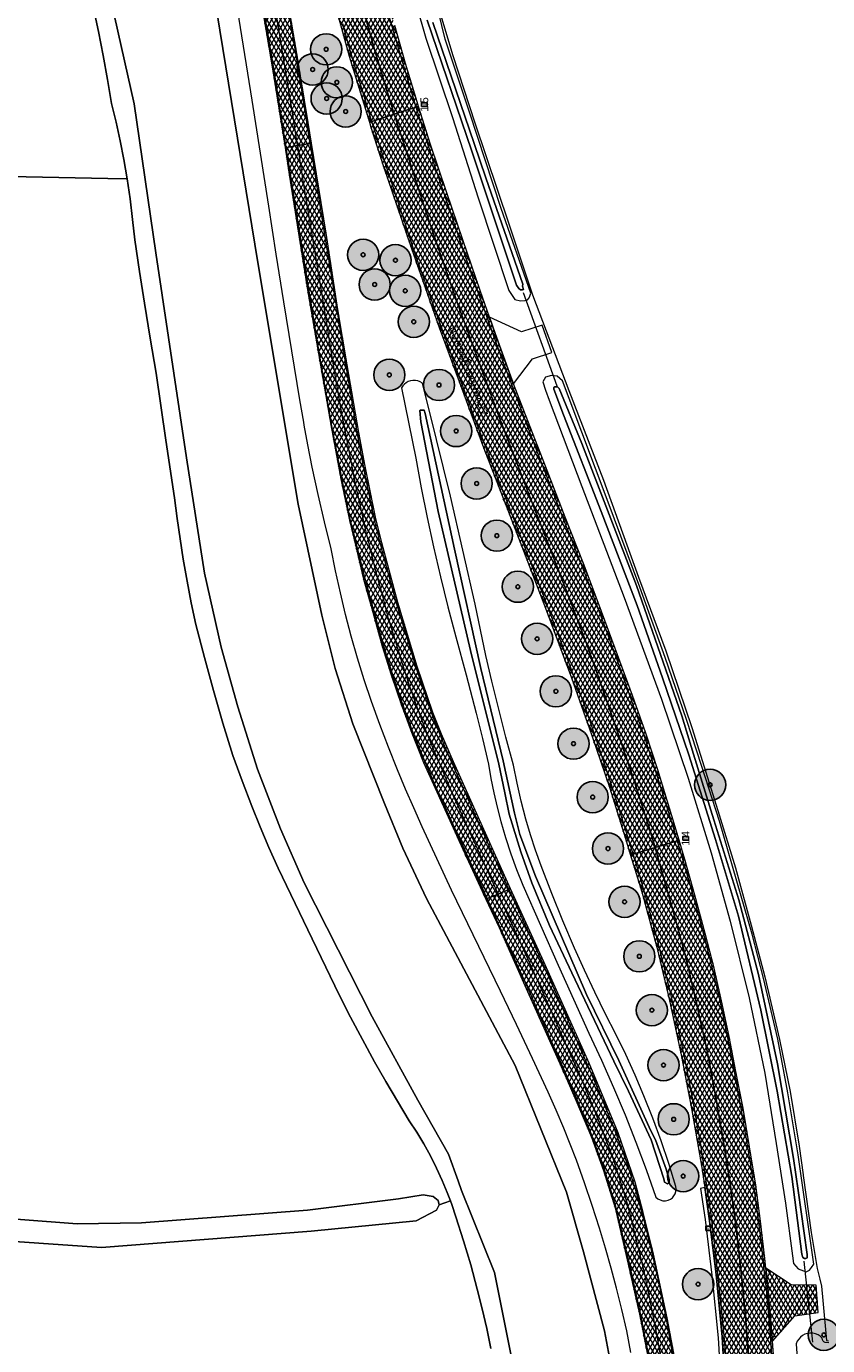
# Model space of a CAD drawing. Header units: metres. Extents: x 101608 to 104514, y 400798 to 405846.
# Tile 10 of 112: x 104306 to 104409, y 401307 to 401476. Entities that reach past the tile are written whole.
import ezdxf
from ezdxf.enums import TextEntityAlignment as Align

# ---------------------------------------------------------------- set-up
doc = ezdxf.new("R2010")
doc.units = ezdxf.units.M
for name, color, linetype, lineweight in [('B-WE-GR-BOOM-A', 63, 'Continuous', 25), ('B-WE-GR-BOOM-S', 90, 'Continuous', 25), ('B-WE-GR-BOUWLAND-GV', 80, 'Continuous', 13), ('B-WE-GR-GRAS-GV', 60, 'Continuous', 13), ('B-WE-IE-MEUBILAIR_WEGMEUBILAIR_PAAL-S', 7, 'Continuous', 25), ('B-WE-IE-TERREINAFSCHEIDING_KUNSTMATIG_HEKWERK_RASTER-G', 30, 'IE-TERREINAFSCHEIDING-KUNSTMATIG', 18), ('B-WE-KW-KUNSTWERK_DUIKER-G', 170, 'Continuous', 18), ('B-WE-OG-TOPOGRAFIE-T18', 7, 'Continuous', 18), ('B-WE-OG-WATER_GREPPEL-GV', 160, 'Continuous', 18), ('B-WE-OG-WATER_SLOOT-GV', 120, 'Continuous', 18), ('B-WE-RI-GWA_KOLK-S', 30, 'Continuous', 25), ('B-WE-VH-GESLOTENVERHARDING_ASFALT-A-500', 12, 'Continuous', 18), ('B-WE-VH-KANTVERHARDING-G', 60, 'Continuous', 18), ('B-WE-VH-VERHARDING_ASFALT-GV', 252, 'Continuous', 18), ('B-WE-VH-VERHARDING_BETONSTRAATSTEEN-GV', 252, 'Continuous', 18), ('B-WE-VW-MARKERING_PICTOGRAM-G', 7, 'Continuous', 18)]:
    doc.layers.add(name, color=color, linetype=linetype, lineweight=lineweight)
doc.layers.add('Label_Puntobject', color=255, linetype='Continuous')
doc.styles.add('NLCS-ISO', font='NLCS-ISO.ttf')
doc.styles.add('NLCS-ISO-ANNOTATIVE-T25', font='NLCS-ISO.ttf', dxfattribs={"height": 2.5})
doc.linetypes.add('IE-TERREINAFSCHEIDING-KUNSTMATIG', pattern='A,4,[82,NLCS.SHX,S=0.75,R=90,X=0,Y=0],4,-2', length=10)
pattern_1 = [(60, (0, 0), (-0.4330127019, 0.25), []), (120, (0, 0), (-0.4330127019, -0.25), [])]

# ---------------------------------------------------------------- blocks, each defined once
blk = doc.blocks.new('SIE-WEG_PAAL_HECTOMETERPAAL-SO')
at = {"color": 0, "linetype": 'ByBlock', "lineweight": -2}
blk.add_lwpolyline([(-1.44375, -0.94375), (1.44375, -0.94375), (1.44375, 0.94375), (-1.44375, 0.94375)], close=True, dxfattribs=at)
at = {"color": 0, "linetype": 'ByBlock', "lineweight": -2, "style": 'NLCS-ISO'}
blk.add_text('hm', height=1.5, dxfattribs=at).set_placement((0, 0), align=Align.MIDDLE_CENTER)
at = {"style": 'NLCS-ISO'}
blk.add_attdef('WAARDE', (2.13125, -1.69375), '', height=1.5, dxfattribs=at)
blk = doc.blocks.new('SRI-KOLK-SO')
at = {"color": 0, "linetype": 'ByBlock', "lineweight": -2}
blk.add_lwpolyline([(-1.125, -1.125), (1.125, -1.125), (1.125, 1.125), (-1.125, 1.125)], close=True, dxfattribs=at)
at = {"color": 0, "linetype": 'ByBlock', "lineweight": -2, "style": 'NLCS-ISO'}
blk.add_text('k', height=1.5, dxfattribs=at).set_placement((0, 0), align=Align.MIDDLE_CENTER)
blk = doc.blocks.new('SGR-BOOM_01-SO')
at = {"layer": 'B-WE-GR-BOOM-A'}
h = blk.add_hatch(color=256, dxfattribs=at)
h.dxf.hatch_style = 1
edge = h.paths.add_edge_path()
edge.add_arc((0, 0), 2, 0, 360)
at = {"color": 0, "linetype": 'ByBlock', "lineweight": -2}
for radius in [2, 0.25]:
    blk.add_circle((0, 0), radius, dxfattribs=at)

msp = doc.modelspace()

# ---------------------------------------------------------------- hatches: boundary and pattern name
at = {"layer": 'B-WE-VH-GESLOTENVERHARDING_ASFALT-A-500'}
h = msp.add_hatch(dxfattribs=at)
h.set_pattern_fill('AVH-ASFALT-SOD', color=256, scale=0.5, pattern_type=2)
h.set_pattern_definition(pattern_1)
h.paths.add_polyline_path([(104328.473, 401592.413), (104325.524, 401592.001), (104325.238, 401591.962), (104327.702, 401574.527), (104330.634, 401553.89), (104331.059, 401550.899), (104333.047, 401537.963), (104335.396, 401524.222), (104336.977, 401515.793), (104338.694, 401507.067), (104340.597, 401498.749), (104342.498, 401490.977), (104344.067, 401484.768), (104346.028, 401477.652), (104347.513, 401472.334), (104350.09, 401463.888), (104350.401, 401463.987), (104353.28, 401464.91), (104352.527, 401467.262), (104350.812, 401472.905), (104349.095, 401479.111), (104346.944, 401487.141), (104344.896, 401495.212), (104343.174, 401502.65), (104341.589, 401509.698), (104340.02, 401517.347), (104338.523, 401525.107), (104335.559, 401542.912), (104333.778, 401554.776), (104332.109, 401566.722), (104330.41, 401578.565), (104328.741, 401590.47)])
h = msp.add_hatch(dxfattribs=at)
h.set_pattern_fill('AVH-ASFALT-SOD', color=256, scale=0.5, pattern_type=2)
h.set_pattern_definition(pattern_1)
h.paths.add_polyline_path([(104333.866, 401577.832), (104333.739, 401578.723), (104332.864, 401584.675), (104332.469, 401587.585), (104332.135, 401590.044), (104331.727, 401592.868), (104331.45, 401592.829), (104328.473, 401592.413), (104328.741, 401590.47), (104330.41, 401578.565), (104332.109, 401566.722), (104333.778, 401554.776), (104335.559, 401542.912), (104338.523, 401525.107), (104340.02, 401517.347), (104341.589, 401509.698), (104343.174, 401502.65), (104344.896, 401495.212), (104346.944, 401487.141), (104349.095, 401479.111), (104350.812, 401472.905), (104352.527, 401467.262), (104353.28, 401464.91), (104356.044, 401465.796), (104356.384, 401465.905), (104356.198, 401466.502), (104354.693, 401471.4), (104353.342, 401476.268), (104352.126, 401480.798), (104350.524, 401486.607), (104349.049, 401492.538), (104347.358, 401499.473), (104345.999, 401505.362), (104344.952, 401510.186), (104343.719, 401515.83), (104342.632, 401521.38), (104341.49, 401527.414), (104340.555, 401532.628), (104339.494, 401539.144), (104338.577, 401545.198), (104337.775, 401550.546), (104337.247, 401554.14), (104336.869, 401556.714), (104335.884, 401563.797), (104334.615, 401572.556)])
h = msp.add_hatch(dxfattribs=at)
h.set_pattern_fill('AVH-ASFALT-SOD', color=256, scale=0.5, pattern_type=2)
h.set_pattern_definition(pattern_1)
h.paths.add_polyline_path([(104326.048, 401553.174), (104324.614, 401561.583), (104324.463, 401561.562), (104322.91, 401561.345), (104321.451, 401561.137), (104321.254, 401561.108), (104321.335, 401560.606), (104322.481, 401553.765), (104324.481, 401542.203), (104326.539, 401530.584), (104328.292, 401520.99), (104330.151, 401511.233), (104331.379, 401504.947), (104333.386, 401494.978), (104335.198, 401485.353), (104337.651, 401470.971), (104339.288, 401460.627), (104339.446, 401460.654), (104340.906, 401460.899), (104342.482, 401461.164), (104342.673, 401461.197), (104342.24, 401463.844), (104340.815, 401472.693), (104338.459, 401486.522), (104337.188, 401493.157), (104335.11, 401503.481), (104332.525, 401516.955), (104331.067, 401524.852), (104328.692, 401537.993), (104326.687, 401549.858)])
h = msp.add_hatch(dxfattribs=at)
h.set_pattern_fill('AVH-ASFALT-SOD', color=256, scale=0.5, pattern_type=2)
h.set_pattern_definition(pattern_1)
h.paths.add_polyline_path([(104353.28, 401464.91), (104350.401, 401463.987), (104350.09, 401463.888), (104350.286, 401463.248), (104351.902, 401458.212), (104355.384, 401447.958), (104358.413, 401439.279), (104359.034, 401437.59), (104361.57, 401430.688), (104364.706, 401422.202), (104368.099, 401413.409), (104372.511, 401401.986), (104375.979, 401392.708), (104378.531, 401385.468), (104380.867, 401378.568), (104382.826, 401372.264), (104383.518, 401370.023), (104383.876, 401370.131), (104386.674, 401370.973), (104385.826, 401373.792), (104384.007, 401379.51), (104381.829, 401385.931), (104379.402, 401392.921), (104377.888, 401397.113), (104375.507, 401403.368), (104373.642, 401408.238), (104370.805, 401415.479), (104366.674, 401426.232), (104361.472, 401440.435), (104358.749, 401448.164), (104357.134, 401452.981), (104354.995, 401459.561)])
h = msp.add_hatch(dxfattribs=at)
h.set_pattern_fill('AVH-ASFALT-SOD', color=256, scale=0.5, pattern_type=2)
h.set_pattern_definition(pattern_1)
h.paths.add_polyline_path([(104368.554, 401430.389), (104368.166, 401431.408), (104366.176, 401436.805), (104365.452, 401438.923), (104364.289, 401442.325), (104362.052, 401448.822), (104359.987, 401454.833), (104357.911, 401461.022), (104356.384, 401465.905), (104356.044, 401465.796), (104353.28, 401464.91), (104354.995, 401459.561), (104357.134, 401452.981), (104358.749, 401448.164), (104361.472, 401440.435), (104366.674, 401426.232), (104370.805, 401415.479), (104373.642, 401408.238), (104375.507, 401403.368), (104377.888, 401397.113), (104379.402, 401392.921), (104381.829, 401385.931), (104384.007, 401379.51), (104385.826, 401373.792), (104386.674, 401370.973), (104389.495, 401371.822), (104389.77, 401371.905), (104388.838, 401375.031), (104387.012, 401380.94), (104385.478, 401385.622), (104383.769, 401390.437), (104381.852, 401395.67), (104379.499, 401402.037), (104377.489, 401407.362), (104375.179, 401413.299), (104372.641, 401419.809), (104370.362, 401425.644)])
h = msp.add_hatch(dxfattribs=at)
h.set_pattern_fill('AVH-ASFALT-SOD', color=256, scale=0.5, pattern_type=2)
h.set_pattern_definition(pattern_1)
h.paths.add_polyline_path([(104342.673, 401461.197), (104342.482, 401461.164), (104340.906, 401460.899), (104339.446, 401460.654), (104339.288, 401460.627), (104339.832, 401457.188), (104342.193, 401442.174), (104343.563, 401434.247), (104345.208, 401424.887), (104346.448, 401418.189), (104347.532, 401412.891), (104348.385, 401409.346), (104349.35, 401405.337), (104350.391, 401401.589), (104351.734, 401396.759), (104352.896, 401393.088), (104354.138, 401389.356), (104355.482, 401385.743), (104357.034, 401381.885), (104358.94, 401377.658), (104362.047, 401370.766), (104365.01, 401364.372), (104365.159, 401364.433), (104366.597, 401365.028), (104367.96, 401365.592), (104368.18, 401365.682), (104366.056, 401370.352), (104360.84, 401381.938), (104359.309, 401385.503), (104358.221, 401388.287), (104356.224, 401394.171), (104353.751, 401402.355), (104351.675, 401410.02), (104350.876, 401413.312), (104349.546, 401419.824), (104348.743, 401424.122), (104347.254, 401432.784), (104346.069, 401439.874), (104344.56, 401449.658)])
h = msp.add_hatch(dxfattribs=at)
h.set_pattern_fill('AVH-ASFALT-SOD', color=256, scale=0.5, pattern_type=2)
h.set_pattern_definition(pattern_1)
h.paths.add_polyline_path([(104389.77, 401371.905), (104389.495, 401371.822), (104386.674, 401370.973), (104387, 401369.89), (104388.911, 401363.14), (104390.592, 401356.93), (104392.125, 401350.496), (104393.304, 401345.096), (104394.539, 401338.476), (104395.434, 401333.255), (104396.226, 401328.257), (104396.996, 401322.672), (104397.707, 401316.558), (104398.235, 401310.921), (104398.712, 401304.67), (104399.083, 401298.527), (104399.221, 401292.465), (104399.245, 401286.283), (104399.162, 401279.839), (104399.043, 401274.343), (104398.947, 401272.132), (104401.899, 401272.003), (104402.233, 401271.989), (104402.342, 401275.038), (104402.456, 401279.518), (104402.5, 401283.02), (104402.502, 401287.443), (104402.441, 401292.306), (104402.305, 401297.836), (104402.116, 401302.035), (104401.701, 401307.74), (104401.67, 401308.172), (104401.383, 401311.403), (104401.186, 401313.608), (104401.176, 401313.72), (104400.861, 401317.121), (104400.748, 401318.348), (104400.176, 401323.138), (104399.585, 401327.744), (104398.776, 401332.656), (104397.937, 401337.589), (104397.032, 401342.305), (104396.165, 401346.776), (104395.184, 401351.359), (104394.257, 401355.522), (104393.09, 401359.981), (104391.78, 401364.879), (104390.504, 401369.446)])
h = msp.add_hatch(dxfattribs=at)
h.set_pattern_fill('AVH-ASFALT-SOD', color=256, scale=0.5, pattern_type=2)
h.set_pattern_definition(pattern_1)
h.paths.add_polyline_path([(104386.674, 401370.973), (104383.876, 401370.131), (104383.518, 401370.023), (104384.98, 401365.288), (104386.901, 401358.215), (104388.522, 401351.396), (104390.015, 401344.416), (104391.358, 401337.536), (104392.619, 401330.246), (104393.031, 401327.431), (104393.62, 401323.455), (104394.485, 401316.3), (104395.281, 401308.302), (104395.566, 401303.148), (104395.8, 401298.07), (104395.925, 401293.246), (104396.03, 401286.45), (104395.988, 401279.375), (104395.76, 401273.098), (104395.722, 401272.272), (104396.007, 401272.26), (104398.947, 401272.132), (104399.043, 401274.343), (104399.162, 401279.839), (104399.245, 401286.283), (104399.221, 401292.465), (104399.083, 401298.527), (104398.712, 401304.67), (104398.235, 401310.921), (104397.707, 401316.558), (104396.996, 401322.672), (104396.226, 401328.257), (104395.434, 401333.255), (104394.539, 401338.476), (104393.304, 401345.096), (104392.125, 401350.496), (104390.592, 401356.93), (104388.911, 401363.14), (104387, 401369.89)])
h = msp.add_hatch(dxfattribs=at)
h.set_pattern_fill('AVH-ASFALT-SOD', color=256, scale=0.5, pattern_type=2)
h.set_pattern_definition(pattern_1)
h.paths.add_polyline_path([(104368.18, 401365.682), (104367.96, 401365.592), (104366.597, 401365.028), (104365.159, 401364.433), (104365.01, 401364.372), (104366.688, 401360.751), (104370.181, 401352.917), (104375.018, 401342.093), (104376.546, 401338.607), (104378.534, 401333.867), (104380.07, 401329.62), (104381.55, 401324.842), (104383.242, 401317.622), (104384.668, 401311.223), (104385.821, 401305.406), (104386.417, 401301.243), (104386.785, 401297.797), (104387.027, 401294.733), (104387.211, 401291.761), (104387.198, 401288.35), (104387.019, 401284.611), (104386.582, 401279.833), (104386.282, 401277.329), (104385.602, 401273.088), (104385.805, 401273.05), (104387.28, 401272.77), (104388.657, 401272.509), (104388.891, 401272.464), (104389.663, 401277.055), (104390.145, 401280.646), (104390.368, 401283.119), (104390.556, 401286.425), (104390.579, 401289.743), (104390.514, 401293.652), (104390.351, 401296.818), (104389.934, 401301.052), (104389.221, 401305.542), (104388.229, 401310.752), (104386.491, 401318.915), (104385.162, 401324.218), (104384.111, 401328.142), (104381.956, 401334.426), (104378.217, 401343.384), (104372.433, 401356.331)])
h = msp.add_hatch(dxfattribs=at)
h.set_pattern_fill('AVH-ASFALT-SOD', color=256, scale=0.5, pattern_type=2)
h.set_pattern_definition(pattern_1)
h.paths.add_polyline_path([(104407.313, 401314.925), (104404.107, 401314.976), (104400.861, 401317.121), (104401.176, 401313.72), (104401.186, 401313.608), (104401.383, 401311.403), (104401.67, 401308.172), (104401.701, 401307.74), (104404.556, 401310.984), (104407.574, 401311.412)])

# ---------------------------------------------------------------- linework, layer by layer
at = {"layer": 'B-WE-GR-BOUWLAND-GV', "flags": 128}
msp.add_lwpolyline([(104199.459, 401467.015), (104261.286, 401462.665), (104262.096, 401461.877), (104266.832, 401461.212), (104267.869, 401461.095), (104267.871, 401461.095), (104269.655, 401460.893), (104274.26, 401460.371), (104293.658, 401458.549), (104297.483, 401458.19), (104303.997, 401457.578), (104304.032, 401456.909), (104316.598, 401456.674), (104319.053, 401456.628), (104318.632, 401459.086), (104318.167, 401461.496), (104317.651, 401463.896), (104317.084, 401466.284), (104316.559, 401469.359), (104315.998, 401472.428), (104315.4, 401475.49), (104314.61, 401479.264)], dxfattribs=at)
at = {"layer": 'B-WE-GR-GRAS-GV', "flags": 128}
for points in [[(104358.829, 401478.975), (104360.778, 401472.433), (104363.572, 401463.783), (104367.963, 401450.853), (104370.982, 401441.753), (104375.633, 401429.496), (104380.048, 401418.042), (104384.554, 401405.596), (104388.041, 401396.176), (104391.399, 401386.337), (104394.714, 401375.733), (104396.958, 401368.373), (104398.986, 401361.059), (104400.723, 401354.425), (104402.612, 401346.406), (104403.956, 401339.732), (104405.145, 401332.719), (104405.623, 401329.052), (104405.634, 401328.97), (104406.646, 401321.686), (104407.415, 401317.066), (104407.765, 401315.691), (104407.994, 401314.793), (104408.154, 401312.962), (104408.604, 401307.829), (104408.891, 401307.796)], [(104284.148, 401324.942), (104312.683, 401322.792), (104320.902, 401322.903), (104342.168, 401324.555), (104353.797, 401325.967), (104356.966, 401326.483), (104358.251, 401326.305), (104358.899, 401325.785), (104359.045, 401325.229), (104360.458, 401325.747), (104360.063, 401326.798), (104359.426, 401328.327), (104358.693, 401329.921), (104357.901, 401331.486), (104357.051, 401333.021), (104356.145, 401334.523), (104355.183, 401335.99), (104353.669, 401338.487), (104352.191, 401341.007), (104350.75, 401343.547), (104349.197, 401346.384), (104347.691, 401349.246), (104346.23, 401352.132), (104342.225, 401360.441), (104338.391, 401368.345), (104337.227, 401370.973), (104336.106, 401373.62), (104335.028, 401376.285), (104333.787, 401379.516), (104332.609, 401382.771), (104331.327, 401386.926), (104330.11, 401391.1), (104328.955, 401395.305), (104327.866, 401399.527), (104327.287, 401402.314), (104326.75, 401405.109), (104326.257, 401407.913), (104325.838, 401410.52), (104325.457, 401413.134), (104325.113, 401415.752), (104324.015, 401423.164), (104322.777, 401431.721), (104322.023, 401436.199), (104321.294, 401440.682), (104320.656, 401444.739), (104320.037, 401448.799), (104319.767, 401451.429), (104319.436, 401454.052), (104319.053, 401456.628), (104316.598, 401456.674), (104304.032, 401456.909)], [(104365.648, 401306.815), (104365.117, 401309.359), (104364.538, 401311.893), (104363.912, 401314.415), (104363.071, 401317.524), (104362.158, 401320.612), (104361.173, 401323.678), (104360.645, 401325.248), (104360.458, 401325.747), (104359.045, 401325.229), (104358.665, 401324.528), (104356.091, 401323.183), (104342.65, 401321.831), (104315.778, 401319.768), (104292.885, 401321.354), (104281.083, 401322.95), (104280.271, 401319.121), (104271.682, 401240.452)]]:
    msp.add_lwpolyline(points, dxfattribs=at)
at = {"layer": 'B-WE-IE-TERREINAFSCHEIDING_KUNSTMATIG_HEKWERK_RASTER-G', "flags": 128}
for points in [[(104356.921, 401488.506), (104356.63, 401488.535), (104358.829, 401478.975), (104360.778, 401472.433), (104363.572, 401463.783), (104367.963, 401450.853), (104370.982, 401441.753), (104375.633, 401429.496), (104380.048, 401418.042), (104384.554, 401405.596), (104388.041, 401396.176), (104391.399, 401386.337), (104394.714, 401375.733), (104396.958, 401368.373), (104398.986, 401361.059), (104400.723, 401354.425), (104402.612, 401346.406), (104403.956, 401339.732), (104405.145, 401332.719), (104405.623, 401329.052), (104405.634, 401328.97), (104406.646, 401321.686), (104407.415, 401317.066), (104407.765, 401315.691), (104407.994, 401314.793)], [(104407.994, 401314.793), (104408.154, 401312.962), (104408.604, 401307.829)]]:
    msp.add_lwpolyline(points, dxfattribs=at)
at = {"layer": 'B-WE-KW-KUNSTWERK_DUIKER-G', "flags": 128}
for points in [[(104369.76, 401442.072), (104374.095, 401430.11)], [(104406.866, 401307.621), (104405.783, 401317.996)]]:
    msp.add_lwpolyline(points, dxfattribs=at)
at = {"layer": 'B-WE-OG-WATER_GREPPEL-GV', "flags": 128}
msp.add_lwpolyline([(104278.979, 401323.896), (104281.083, 401322.95), (104292.885, 401321.354), (104315.778, 401319.768), (104342.65, 401321.831), (104356.091, 401323.183), (104358.665, 401324.528), (104359.045, 401325.229), (104358.899, 401325.785), (104358.251, 401326.305), (104356.966, 401326.483), (104353.797, 401325.967), (104342.168, 401324.555), (104320.902, 401322.903), (104312.683, 401322.792), (104284.148, 401324.942), (104280.777, 401324.868), (104279.611, 401324.518)], close=True, dxfattribs=at)
at = {"layer": 'B-WE-OG-WATER_SLOOT-GV', "flags": 128}
for points in [[(104326.399, 401503.752), (104330.945, 401475.675), (104335.8, 401445.916), (104340.975, 401414.946), (104343.998, 401400.762), (104345.696, 401393.911), (104347.969, 401386.804), (104352.01, 401376.621), (104354.37, 401370.913), (104357.385, 401364.463), (104368.767, 401343.059), (104375.344, 401326.83), (104377.515, 401319.178), (104380.188, 401309.08), (104381.073, 401304.314), (104381.806, 401299.581), (104382.52, 401293.813), (104382.686, 401289.67), (104382.74, 401279.5), (104382.143, 401273.665), (104380.822, 401268.148), (104373.29, 401236.625), (104367.341, 401206.716), (104362.068, 401179.453)], [(104362.068, 401179.453), (104367.341, 401206.716), (104373.29, 401236.625), (104380.822, 401268.148), (104382.143, 401273.665), (104382.74, 401279.5), (104382.686, 401289.67), (104382.52, 401293.813), (104381.806, 401299.581), (104381.073, 401304.314), (104380.188, 401309.08), (104377.515, 401319.178), (104375.344, 401326.83), (104368.767, 401343.059), (104357.385, 401364.463), (104354.37, 401370.913), (104352.01, 401376.621), (104347.969, 401386.804), (104345.696, 401393.911), (104343.998, 401400.762), (104340.975, 401414.946), (104335.8, 401445.916), (104330.945, 401475.675), (104326.399, 401503.752)], [(104354.845, 401483.295), (104357.332, 401474.643), (104360.722, 401464.502), (104364.035, 401454.208), (104367.957, 401442.311), (104368.732, 401441.185), (104369.437, 401441.018), (104369.992, 401441.032), (104370.333, 401441.141), (104370.566, 401441.388), (104370.608, 401441.483), (104370.742, 401441.981), (104366.972, 401452.816), (104362.899, 401465.158), (104359.801, 401474.497), (104356.427, 401488.371)], [(104370.361, 401295.141), (104366.095, 401316.564), (104361.896, 401327.066), (104361.466, 401328.297), (104360.216, 401331.719), (104356.312, 401338.635), (104350.439, 401349.303), (104341.743, 401366.46), (104338.7, 401373.36), (104335.762, 401381.027), (104333.237, 401389.005), (104331.115, 401396.658), (104328.981, 401406.123), (104326.675, 401420.894), (104322.725, 401447.16), (104319.956, 401466.245), (104316.654, 401481.08)], [(104316.654, 401481.08), (104319.956, 401466.245), (104322.725, 401447.16), (104326.675, 401420.894), (104328.981, 401406.123), (104331.115, 401396.658), (104333.237, 401389.005), (104335.762, 401381.027), (104338.7, 401373.36), (104341.743, 401366.46), (104350.439, 401349.303), (104356.312, 401338.635), (104360.216, 401331.719), (104361.466, 401328.297), (104361.896, 401327.066), (104366.095, 401316.564), (104370.361, 401295.141)], [(104314.61, 401479.264), (104315.4, 401475.49), (104315.998, 401472.428), (104316.559, 401469.359), (104317.084, 401466.284), (104317.651, 401463.896), (104318.167, 401461.496), (104318.632, 401459.086), (104319.053, 401456.628), (104319.436, 401454.052), (104319.767, 401451.429), (104320.037, 401448.799), (104320.656, 401444.739), (104321.294, 401440.682), (104322.023, 401436.199), (104322.777, 401431.721), (104324.015, 401423.164), (104325.113, 401415.752), (104325.457, 401413.134), (104325.838, 401410.52), (104326.257, 401407.913), (104326.75, 401405.109), (104327.287, 401402.314), (104327.866, 401399.527), (104328.955, 401395.305), (104330.11, 401391.1), (104331.327, 401386.926), (104332.609, 401382.771), (104333.787, 401379.516), (104335.028, 401376.285), (104336.106, 401373.62), (104337.227, 401370.973), (104338.391, 401368.345), (104342.225, 401360.441), (104346.23, 401352.132), (104347.691, 401349.246), (104349.197, 401346.384), (104350.75, 401343.547), (104352.191, 401341.007), (104353.669, 401338.487), (104355.183, 401335.99), (104356.145, 401334.523), (104357.051, 401333.021), (104357.901, 401331.486), (104358.693, 401329.921), (104359.426, 401328.327), (104360.063, 401326.798), (104360.458, 401325.747), (104360.645, 401325.248), (104361.173, 401323.678), (104362.158, 401320.612), (104363.071, 401317.524), (104363.912, 401314.415), (104364.538, 401311.893), (104365.117, 401309.359), (104365.648, 401306.815)], [(104383.579, 401306.301), (104383.039, 401309.062), (104382.43, 401311.809), (104381.752, 401314.539), (104381.056, 401317.112), (104380.324, 401319.674), (104379.554, 401322.225), (104378.622, 401325.149), (104377.641, 401328.057), (104376.612, 401330.949), (104375.804, 401332.992), (104374.974, 401335.026), (104374.002, 401337.333), (104373.003, 401339.629), (104370.972, 401343.979), (104368.918, 401348.317), (104366.859, 401352.605), (104364.777, 401356.881), (104362.676, 401361.199), (104360.609, 401365.534), (104358.716, 401369.585), (104356.852, 401373.65), (104355.763, 401376.056), (104354.708, 401378.477), (104353.688, 401380.913), (104352.525, 401383.815), (104351.411, 401386.736), (104350.346, 401389.676), (104349.432, 401392.45), (104348.575, 401395.243), (104347.775, 401398.052), (104347.045, 401400.829), (104346.371, 401403.62), (104345.753, 401406.424), (104345.191, 401409.24), (104344.323, 401412.714), (104343.516, 401416.203), (104342.768, 401419.705), (104342.202, 401422.577), (104341.745, 401425.079), (104341.676, 401425.456), (104341.191, 401428.343), (104340.151, 401434.611), (104339.137, 401440.883), (104338.173, 401446.999), (104337.232, 401453.119), (104335.075, 401466.704), (104333.033, 401479.447)], [(104358.215, 401476.667), (104363.489, 401461.154), (104365.012, 401456.764), (104369.719, 401443.126), (104369.715, 401442.877), (104369.843, 401442.467), (104369.706, 401442.401), (104369.457, 401442.406), (104369.211, 401442.592), (104368.947, 401443.027), (104363.176, 401460.31), (104357.506, 401476.956)], [(104357.506, 401476.956), (104363.176, 401460.31), (104368.947, 401443.027), (104369.211, 401442.592), (104369.457, 401442.406), (104369.706, 401442.401), (104369.843, 401442.467), (104369.715, 401442.877), (104369.719, 401443.126), (104365.012, 401456.764), (104363.489, 401461.154), (104358.215, 401476.667)], [(104408.929, 401307.528), (104408.442, 401307.584), (104408.296, 401307.654), (104408.18, 401307.767), (104408.096, 401307.943), (104408.084, 401308.138), (104407.83, 401308.377), (104407.537, 401308.566), (104407.215, 401308.701), (104406.875, 401308.776), (104406.612, 401308.787), (104406.526, 401308.79), (104406.181, 401308.742), (104405.86, 401308.637), (104405.561, 401308.479), (104405.294, 401308.272), (104405.067, 401308.021), (104404.886, 401307.736), (104404.757, 401307.423), (104405.369, 401298.067)]]:
    msp.add_lwpolyline(points, dxfattribs=at)
for points in [[(104404.256, 401318.666), (104404.402, 401317.72), (104405.007, 401317.026), (104406.006, 401316.65), (104406.442, 401316.871), (104406.713, 401317.187), (104406.984, 401317.625), (104404.987, 401331.626), (104403.669, 401339.567), (104402.384, 401346.429), (104400.553, 401354.244), (104399.086, 401359.901), (104397.132, 401366.691), (104394.942, 401374.353), (104392.659, 401381.346), (104390.693, 401387.393), (104387.981, 401395.312), (104384.717, 401404.347), (104380.677, 401415.195), (104375.652, 401428.494), (104374.805, 401430.743), (104374.132, 401431.34), (104373.421, 401431.445), (104372.63, 401431.221), (104372.279, 401430.632), (104372.627, 401429.555), (104373.099, 401428.274), (104377.306, 401417.223), (104382.713, 401402.996), (104387.495, 401389.998), (104390.894, 401379.852), (104393.875, 401370.319), (104396.276, 401361.568), (104398.712, 401351.749), (104400.71, 401342.064), (104402.168, 401333.092), (104403.375, 401325.451)], [(104378.961, 401352.442), (104377.635, 401355.257), (104376.356, 401358.093), (104374.86, 401361.584), (104373.437, 401365.105), (104372.086, 401368.655), (104371.375, 401370.625), (104370.722, 401372.614), (104370.126, 401374.622), (104369.522, 401376.912), (104368.994, 401379.22), (104368.541, 401381.545), (104367.568, 401385.117), (104366.644, 401388.702), (104365.768, 401392.299), (104365.015, 401395.577), (104364.302, 401398.864), (104363.63, 401402.159), (104362.074, 401409.07), (104360.46, 401415.968), (104358.698, 401423.225), (104356.872, 401430.466), (104356.6, 401430.632), (104356.302, 401430.748), (104355.989, 401430.809), (104355.67, 401430.813), (104355.355, 401430.762), (104355.054, 401430.655), (104354.801, 401430.513), (104354.573, 401430.332), (104354.378, 401430.118), (104354.22, 401429.874), (104356.018, 401420.852), (104356.732, 401417.051), (104357.499, 401413.26), (104358.318, 401409.48), (104359.208, 401405.634), (104360.152, 401401.802), (104361.15, 401397.983), (104362.478, 401393.09), (104363.75, 401388.182), (104364.561, 401384.929), (104365.347, 401381.67), (104365.654, 401379.819), (104366.016, 401377.977), (104366.431, 401376.147), (104366.901, 401374.33), (104367.509, 401372.251), (104368.188, 401370.193), (104368.937, 401368.16), (104369.754, 401366.154), (104371.996, 401361.023), (104374.262, 401355.904), (104376.212, 401351.553), (104378.181, 401347.21), (104379.803, 401343.753), (104381.355, 401340.263), (104382.837, 401336.743), (104384.221, 401333.262), (104385.536, 401329.753), (104386.782, 401326.22), (104387.039, 401325.997), (104387.339, 401325.838), (104387.668, 401325.751), (104388.008, 401325.741), (104388.341, 401325.809), (104388.629, 401325.938), (104388.883, 401326.125), (104389.093, 401326.361), (104389.247, 401326.636), (104389.341, 401326.937), (104389.368, 401327.252), (104389.329, 401327.565), (104388.418, 401330.507), (104387.432, 401333.425), (104386.372, 401336.317), (104385.238, 401339.18), (104384.107, 401341.841), (104382.912, 401344.474), (104381.654, 401347.078), (104380.334, 401349.651)], [(104405, 401327.046), (104406.138, 401318.845), (104406.153, 401318.415), (104405.97, 401318.328), (104405.788, 401318.331), (104405.61, 401318.47), (104405.482, 401318.903), (104404.172, 401328.829), (104402.316, 401339.785), (104400.221, 401350.156), (104397.342, 401362.196), (104394.422, 401372.017), (104390.977, 401382.866), (104387.604, 401392.695), (104384.379, 401402), (104379.756, 401414.004), (104374.935, 401426.42), (104373.705, 401429.706), (104373.709, 401429.887), (104373.846, 401429.998), (104374.186, 401429.991), (104374.386, 401429.784), (104377.291, 401422.728), (104384.291, 401404.561), (104390.096, 401387.845), (104391.59, 401382.945), (104394.197, 401374.513), (104397.382, 401364.303), (104399.899, 401354.739), (104402.336, 401343.297), (104404.397, 401331.159)], [(104405, 401327.046), (104404.397, 401331.159), (104402.336, 401343.297), (104399.899, 401354.739), (104397.382, 401364.303), (104394.197, 401374.513), (104391.59, 401382.945), (104390.096, 401387.845), (104384.291, 401404.561), (104377.291, 401422.728), (104374.386, 401429.784), (104374.186, 401429.991), (104373.846, 401429.998), (104373.709, 401429.887), (104373.705, 401429.706), (104374.935, 401426.42), (104379.756, 401414.004), (104384.379, 401402), (104387.604, 401392.695), (104390.977, 401382.866), (104394.422, 401372.017), (104397.342, 401362.196), (104400.221, 401350.156), (104402.316, 401339.785), (104404.172, 401328.829), (104405.482, 401318.903), (104405.61, 401318.47), (104405.788, 401318.331), (104405.97, 401318.328), (104406.153, 401318.415), (104406.138, 401318.845)], [(104382.052, 401343.713), (104386.136, 401334.715), (104386.739, 401333.544), (104388.096, 401329.801), (104388.487, 401328.455), (104388.481, 401328.099), (104388.269, 401327.924), (104387.886, 401328.11), (104387.805, 401328.557), (104386.174, 401333.554), (104383.257, 401339.765), (104381.396, 401343.606), (104376.017, 401354.948), (104373.157, 401361.009), (104370.91, 401366.463), (104369.467, 401370.445), (104367.981, 401375.261), (104367.438, 401378.007), (104366.674, 401381.679), (104363.021, 401396.23), (104358.893, 401414.002), (104356.67, 401425.523), (104356.548, 401426.952), (104356.608, 401426.981), (104356.876, 401427.006), (104357.085, 401427.002), (104357.225, 401426.553), (104360.974, 401409.175), (104364.376, 401393.915), (104367.217, 401382.085), (104368.668, 401375.397), (104369.36, 401372.648), (104371.342, 401367.317), (104377.898, 401352.147)], [(104382.052, 401343.713), (104377.898, 401352.147), (104371.342, 401367.317), (104369.36, 401372.648), (104368.668, 401375.397), (104367.217, 401382.085), (104364.376, 401393.915), (104360.974, 401409.175), (104357.225, 401426.553), (104357.085, 401427.002), (104356.876, 401427.006), (104356.608, 401426.981), (104356.548, 401426.952), (104356.67, 401425.523), (104358.893, 401414.002), (104363.021, 401396.23), (104366.674, 401381.679), (104367.438, 401378.007), (104367.981, 401375.261), (104369.467, 401370.445), (104370.91, 401366.463), (104373.157, 401361.009), (104376.017, 401354.948), (104381.396, 401343.606), (104383.257, 401339.765), (104386.174, 401333.554), (104387.805, 401328.557), (104387.886, 401328.11), (104388.269, 401327.924), (104388.481, 401328.099), (104388.487, 401328.455), (104388.096, 401329.801), (104386.739, 401333.544), (104386.136, 401334.715)]]:
    msp.add_lwpolyline(points, close=True, dxfattribs=at)
at = {"layer": 'B-WE-VH-KANTVERHARDING-G', "flags": 128}
for points in [[(104335.198, 401485.353), (104337.651, 401470.971), (104339.288, 401460.627), (104339.446, 401460.654), (104340.906, 401460.899), (104342.482, 401461.164), (104342.673, 401461.197), (104342.24, 401463.844), (104340.815, 401472.693), (104338.459, 401486.522)], [(104346.028, 401477.652), (104347.513, 401472.334), (104350.09, 401463.888), (104350.401, 401463.987), (104353.28, 401464.91), (104352.527, 401467.262), (104350.812, 401472.905), (104349.095, 401479.111)], [(104349.095, 401479.111), (104350.812, 401472.905), (104352.527, 401467.262), (104353.28, 401464.91), (104356.044, 401465.796), (104356.384, 401465.905), (104356.198, 401466.502), (104354.693, 401471.4), (104353.342, 401476.268)], [(104402.116, 401302.035), (104401.701, 401307.74), (104401.67, 401308.172), (104401.383, 401311.403), (104401.186, 401313.608), (104401.176, 401313.72), (104400.861, 401317.121), (104400.748, 401318.348), (104400.176, 401323.138), (104399.585, 401327.744), (104398.776, 401332.656), (104397.937, 401337.589), (104397.032, 401342.305), (104396.165, 401346.776), (104395.184, 401351.359), (104394.257, 401355.522), (104393.09, 401359.981), (104391.78, 401364.879), (104390.504, 401369.446), (104389.77, 401371.905), (104389.495, 401371.822), (104386.674, 401370.973), (104387, 401369.89), (104388.911, 401363.14), (104390.592, 401356.93), (104392.125, 401350.496), (104393.304, 401345.096), (104394.539, 401338.476), (104395.434, 401333.255), (104396.226, 401328.257), (104396.996, 401322.672), (104397.707, 401316.558), (104398.235, 401310.921), (104398.712, 401304.67)], [(104398.712, 401304.67), (104398.235, 401310.921), (104397.707, 401316.558), (104396.996, 401322.672), (104396.226, 401328.257), (104395.434, 401333.255), (104394.539, 401338.476), (104393.304, 401345.096), (104392.125, 401350.496), (104390.592, 401356.93), (104388.911, 401363.14), (104387, 401369.89), (104386.674, 401370.973), (104383.876, 401370.131), (104383.518, 401370.023), (104384.98, 401365.288), (104386.901, 401358.215), (104388.522, 401351.396), (104390.015, 401344.416), (104391.358, 401337.536), (104392.619, 401330.246), (104393.031, 401327.431), (104393.62, 401323.455), (104394.485, 401316.3), (104395.281, 401308.302), (104395.566, 401303.148)], [(104389.221, 401305.542), (104388.229, 401310.752), (104386.491, 401318.915), (104385.162, 401324.218), (104384.111, 401328.142), (104381.956, 401334.426), (104378.217, 401343.384), (104372.433, 401356.331), (104368.18, 401365.682), (104367.96, 401365.592), (104366.597, 401365.028), (104365.159, 401364.433), (104365.01, 401364.372), (104366.688, 401360.751), (104370.181, 401352.917), (104375.018, 401342.093), (104376.546, 401338.607), (104378.534, 401333.867), (104380.07, 401329.62), (104381.55, 401324.842), (104383.242, 401317.622), (104384.668, 401311.223), (104385.821, 401305.406)]]:
    msp.add_lwpolyline(points, dxfattribs=at)
for points in [[(104353.28, 401464.91), (104350.401, 401463.987), (104350.09, 401463.888), (104350.286, 401463.248), (104351.902, 401458.212), (104355.384, 401447.958), (104358.413, 401439.279), (104359.034, 401437.59), (104361.57, 401430.688), (104364.706, 401422.202), (104368.099, 401413.409), (104372.511, 401401.986), (104375.979, 401392.708), (104378.531, 401385.468), (104380.867, 401378.568), (104382.826, 401372.264), (104383.518, 401370.023), (104383.876, 401370.131), (104386.674, 401370.973), (104385.826, 401373.792), (104384.007, 401379.51), (104381.829, 401385.931), (104379.402, 401392.921), (104377.888, 401397.113), (104375.507, 401403.368), (104373.642, 401408.238), (104370.805, 401415.479), (104366.674, 401426.232), (104361.472, 401440.435), (104358.749, 401448.164), (104357.134, 401452.981), (104354.995, 401459.561)], [(104368.554, 401430.389), (104368.166, 401431.408), (104366.176, 401436.805), (104365.452, 401438.923), (104364.289, 401442.325), (104362.052, 401448.822), (104359.987, 401454.833), (104357.911, 401461.022), (104356.384, 401465.905), (104356.044, 401465.796), (104353.28, 401464.91), (104354.995, 401459.561), (104357.134, 401452.981), (104358.749, 401448.164), (104361.472, 401440.435), (104366.674, 401426.232), (104370.805, 401415.479), (104373.642, 401408.238), (104375.507, 401403.368), (104377.888, 401397.113), (104379.402, 401392.921), (104381.829, 401385.931), (104384.007, 401379.51), (104385.826, 401373.792), (104386.674, 401370.973), (104389.495, 401371.822), (104389.77, 401371.905), (104388.838, 401375.031), (104387.012, 401380.94), (104385.478, 401385.622), (104383.769, 401390.437), (104381.852, 401395.67), (104379.499, 401402.037), (104377.489, 401407.362), (104375.179, 401413.299), (104372.641, 401419.809), (104370.362, 401425.644)], [(104342.673, 401461.197), (104342.482, 401461.164), (104340.906, 401460.899), (104339.446, 401460.654), (104339.288, 401460.627), (104339.832, 401457.188), (104342.193, 401442.174), (104343.563, 401434.247), (104345.208, 401424.887), (104346.448, 401418.189), (104347.532, 401412.891), (104348.385, 401409.346), (104349.35, 401405.337), (104350.391, 401401.589), (104351.734, 401396.759), (104352.896, 401393.088), (104354.138, 401389.356), (104355.482, 401385.743), (104357.034, 401381.885), (104358.94, 401377.658), (104362.047, 401370.766), (104365.01, 401364.372), (104365.159, 401364.433), (104366.597, 401365.028), (104367.96, 401365.592), (104368.18, 401365.682), (104366.056, 401370.352), (104360.84, 401381.938), (104359.309, 401385.503), (104358.221, 401388.287), (104356.224, 401394.171), (104353.751, 401402.355), (104351.675, 401410.02), (104350.876, 401413.312), (104349.546, 401419.824), (104348.743, 401424.122), (104347.254, 401432.784), (104346.069, 401439.874), (104344.56, 401449.658)], [(104407.313, 401314.925), (104404.107, 401314.976), (104400.861, 401317.121), (104401.176, 401313.72), (104401.186, 401313.608), (104401.383, 401311.403), (104401.67, 401308.172), (104401.701, 401307.74), (104404.556, 401310.984), (104407.574, 401311.412)]]:
    msp.add_lwpolyline(points, close=True, dxfattribs=at)
at = {"layer": 'B-WE-VH-VERHARDING_ASFALT-GV', "flags": 128}
for points in [[(104335.198, 401485.353), (104337.651, 401470.971), (104339.288, 401460.627), (104339.446, 401460.654), (104340.906, 401460.899), (104342.482, 401461.164), (104342.673, 401461.197), (104342.24, 401463.844), (104340.815, 401472.693), (104338.459, 401486.522)], [(104346.028, 401477.652), (104347.513, 401472.334), (104350.09, 401463.888), (104350.401, 401463.987), (104353.28, 401464.91), (104352.527, 401467.262), (104350.812, 401472.905), (104349.095, 401479.111)], [(104349.095, 401479.111), (104350.812, 401472.905), (104352.527, 401467.262), (104353.28, 401464.91), (104356.044, 401465.796), (104356.384, 401465.905), (104356.198, 401466.502), (104354.693, 401471.4), (104353.342, 401476.268)], [(104402.116, 401302.035), (104401.701, 401307.74), (104401.67, 401308.172), (104401.383, 401311.403), (104401.186, 401313.608), (104401.176, 401313.72), (104400.861, 401317.121), (104400.748, 401318.348), (104400.176, 401323.138), (104399.585, 401327.744), (104398.776, 401332.656), (104397.937, 401337.589), (104397.032, 401342.305), (104396.165, 401346.776), (104395.184, 401351.359), (104394.257, 401355.522), (104393.09, 401359.981), (104391.78, 401364.879), (104390.504, 401369.446), (104389.77, 401371.905), (104389.495, 401371.822), (104386.674, 401370.973), (104387, 401369.89), (104388.911, 401363.14), (104390.592, 401356.93), (104392.125, 401350.496), (104393.304, 401345.096), (104394.539, 401338.476), (104395.434, 401333.255), (104396.226, 401328.257), (104396.996, 401322.672), (104397.707, 401316.558), (104398.235, 401310.921), (104398.712, 401304.67)], [(104398.712, 401304.67), (104398.235, 401310.921), (104397.707, 401316.558), (104396.996, 401322.672), (104396.226, 401328.257), (104395.434, 401333.255), (104394.539, 401338.476), (104393.304, 401345.096), (104392.125, 401350.496), (104390.592, 401356.93), (104388.911, 401363.14), (104387, 401369.89), (104386.674, 401370.973), (104383.876, 401370.131), (104383.518, 401370.023), (104384.98, 401365.288), (104386.901, 401358.215), (104388.522, 401351.396), (104390.015, 401344.416), (104391.358, 401337.536), (104392.619, 401330.246), (104393.031, 401327.431), (104393.62, 401323.455), (104394.485, 401316.3), (104395.281, 401308.302), (104395.566, 401303.148)], [(104389.221, 401305.542), (104388.229, 401310.752), (104386.491, 401318.915), (104385.162, 401324.218), (104384.111, 401328.142), (104381.956, 401334.426), (104378.217, 401343.384), (104372.433, 401356.331), (104368.18, 401365.682), (104367.96, 401365.592), (104366.597, 401365.028), (104365.159, 401364.433), (104365.01, 401364.372), (104366.688, 401360.751), (104370.181, 401352.917), (104375.018, 401342.093), (104376.546, 401338.607), (104378.534, 401333.867), (104380.07, 401329.62), (104381.55, 401324.842), (104383.242, 401317.622), (104384.668, 401311.223), (104385.821, 401305.406)]]:
    msp.add_lwpolyline(points, dxfattribs=at)
for points in [[(104353.28, 401464.91), (104350.401, 401463.987), (104350.09, 401463.888), (104350.286, 401463.248), (104351.902, 401458.212), (104355.384, 401447.958), (104358.413, 401439.279), (104359.034, 401437.59), (104361.57, 401430.688), (104364.706, 401422.202), (104368.099, 401413.409), (104372.511, 401401.986), (104375.979, 401392.708), (104378.531, 401385.468), (104380.867, 401378.568), (104382.826, 401372.264), (104383.518, 401370.023), (104383.876, 401370.131), (104386.674, 401370.973), (104385.826, 401373.792), (104384.007, 401379.51), (104381.829, 401385.931), (104379.402, 401392.921), (104377.888, 401397.113), (104375.507, 401403.368), (104373.642, 401408.238), (104370.805, 401415.479), (104366.674, 401426.232), (104361.472, 401440.435), (104358.749, 401448.164), (104357.134, 401452.981), (104354.995, 401459.561)], [(104368.554, 401430.389), (104368.166, 401431.408), (104366.176, 401436.805), (104365.452, 401438.923), (104364.289, 401442.325), (104362.052, 401448.822), (104359.987, 401454.833), (104357.911, 401461.022), (104356.384, 401465.905), (104356.044, 401465.796), (104353.28, 401464.91), (104354.995, 401459.561), (104357.134, 401452.981), (104358.749, 401448.164), (104361.472, 401440.435), (104366.674, 401426.232), (104370.805, 401415.479), (104373.642, 401408.238), (104375.507, 401403.368), (104377.888, 401397.113), (104379.402, 401392.921), (104381.829, 401385.931), (104384.007, 401379.51), (104385.826, 401373.792), (104386.674, 401370.973), (104389.495, 401371.822), (104389.77, 401371.905), (104388.838, 401375.031), (104387.012, 401380.94), (104385.478, 401385.622), (104383.769, 401390.437), (104381.852, 401395.67), (104379.499, 401402.037), (104377.489, 401407.362), (104375.179, 401413.299), (104372.641, 401419.809), (104370.362, 401425.644)], [(104342.673, 401461.197), (104342.482, 401461.164), (104340.906, 401460.899), (104339.446, 401460.654), (104339.288, 401460.627), (104339.832, 401457.188), (104342.193, 401442.174), (104343.563, 401434.247), (104345.208, 401424.887), (104346.448, 401418.189), (104347.532, 401412.891), (104348.385, 401409.346), (104349.35, 401405.337), (104350.391, 401401.589), (104351.734, 401396.759), (104352.896, 401393.088), (104354.138, 401389.356), (104355.482, 401385.743), (104357.034, 401381.885), (104358.94, 401377.658), (104362.047, 401370.766), (104365.01, 401364.372), (104365.159, 401364.433), (104366.597, 401365.028), (104367.96, 401365.592), (104368.18, 401365.682), (104366.056, 401370.352), (104360.84, 401381.938), (104359.309, 401385.503), (104358.221, 401388.287), (104356.224, 401394.171), (104353.751, 401402.355), (104351.675, 401410.02), (104350.876, 401413.312), (104349.546, 401419.824), (104348.743, 401424.122), (104347.254, 401432.784), (104346.069, 401439.874), (104344.56, 401449.658)], [(104407.313, 401314.925), (104404.107, 401314.976), (104400.861, 401317.121), (104401.176, 401313.72), (104401.186, 401313.608), (104401.383, 401311.403), (104401.67, 401308.172), (104401.701, 401307.74), (104404.556, 401310.984), (104407.574, 401311.412)]]:
    msp.add_lwpolyline(points, close=True, dxfattribs=at)
at = {"layer": 'B-WE-VH-VERHARDING_BETONSTRAATSTEEN-GV', "flags": 128}
msp.add_lwpolyline([(104365.452, 401438.923), (104366.176, 401436.805), (104368.166, 401431.408), (104368.554, 401430.389), (104370.961, 401433.552), (104373.434, 401434.388), (104372.215, 401437.889), (104369.559, 401437.011)], close=True, dxfattribs=at)
msp.add_lwpolyline([(104395.566, 401303.148), (104395.281, 401308.302), (104394.485, 401316.3), (104393.62, 401323.455), (104393.031, 401327.431), (104392.498, 401327.321), (104393.088, 401323.345), (104393.953, 401316.19), (104394.748, 401308.192), (104395.034, 401303.038)], dxfattribs=at)
at = {"layer": 'B-WE-VW-MARKERING_PICTOGRAM-G', "flags": 128}
for points in [[(104331.45, 401592.829), (104333.148, 401580.64), (104336.004, 401560.649), (104338.084, 401545.956), (104340.388, 401531.603), (104342.204, 401521.342), (104343.145, 401516.433), (104344.016, 401512.368), (104344.801, 401508.89), (104345.974, 401503.442), (104347.538, 401496.895), (104348.909, 401491.191), (104349.921, 401487.373), (104350.932, 401483.388), (104352.109, 401479.1), (104353.967, 401472.687), (104355.849, 401466.413), (104356.044, 401465.796)], [(104340.899, 401460.942), (104340.239, 401465.068), (104339.243, 401471.006), (104338.311, 401476.879), (104337.337, 401482.742), (104336.288, 401488.476), (104335.661, 401491.652), (104335.109, 401494.615), (104333.923, 401500.409), (104332.783, 401506.245), (104331.619, 401512.225), (104330.501, 401518.243), (104328.922, 401526.844), (104327.359, 401535.731), (104326.331, 401541.696), (104325.335, 401547.416), (104323.809, 401556.263), (104322.91, 401561.345)], [(104385.902, 401305.714), (104384.78, 401311.53), (104383.413, 401317.741), (104381.651, 401325.022), (104380.211, 401329.74), (104378.401, 401334.573), (104376.341, 401339.522), (104370.315, 401353.099), (104366.601, 401361.284), (104365.159, 401364.433), (104362.082, 401371.156), (104358.803, 401378.27), (104357.041, 401382.361), (104355.553, 401386.006), (104354.198, 401389.749), (104353, 401393.349), (104351.887, 401396.904), (104350.51, 401401.821), (104349.505, 401405.548), (104348.504, 401409.517), (104347.646, 401413.031), (104346.566, 401418.345), (104345.295, 401424.985), (104343.621, 401434.682), (104341.792, 401445.967), (104339.985, 401457.252), (104339.446, 401460.654), (104337.803, 401471.046), (104335.36, 401485.407)], [(104349.095, 401479.111), (104350.812, 401472.905)], [(104339.764, 401477.908), (104341.036, 401470.174), (104342.482, 401461.164), (104342.767, 401459.384), (104344.389, 401449.21), (104345.914, 401439.831), (104347.055, 401432.621), (104348.532, 401423.988), (104349.449, 401418.924), (104350.702, 401412.96), (104351.631, 401409.183), (104353.512, 401402.343), (104356.032, 401394.083), (104358.05, 401388.176), (104359.813, 401383.761), (104362.307, 401378.066), (104366.934, 401367.829), (104367.96, 401365.592), (104370.081, 401360.967), (104372.745, 401355.148), (104376.313, 401347.032), (104379.038, 401340.76), (104381.382, 401335.078), (104383.1, 401330.487), (104384.209, 401326.979), (104385.092, 401323.775), (104386.356, 401318.719), (104387.181, 401315.014), (104388.094, 401310.575), (104389.008, 401305.505)], [(104350.401, 401463.987), (104350.284, 401464.356), (104349.321, 401467.521), (104348.366, 401470.628), (104347.388, 401473.974), (104346.691, 401476.473)], [(104350.812, 401472.905), (104352.527, 401467.262)], [(104352.527, 401467.262), (104353.28, 401464.91)], [(104353.28, 401464.91), (104354.995, 401459.561)], [(104356.044, 401465.796), (104356.957, 401462.907), (104358.311, 401458.696), (104360.564, 401452.019), (104362.923, 401445.099), (104366.931, 401433.931), (104371.539, 401421.765), (104374.701, 401413.624), (104377.713, 401405.959), (104380.347, 401398.887), (104382.13, 401394.116), (104383.665, 401389.754), (104385.39, 401384.864), (104387.248, 401379.13), (104388.986, 401373.528), (104389.495, 401371.822)], [(104383.876, 401370.131), (104382.417, 401374.832), (104381.064, 401379.16), (104379.44, 401383.989), (104377.832, 401388.663), (104376.583, 401392.11), (104375.477, 401395.134), (104372.516, 401402.916), (104368.957, 401412.152), (104366.075, 401419.486), (104363.732, 401425.577), (104361.363, 401431.929), (104359.149, 401438.094), (104357.742, 401441.992), (104356.048, 401446.762), (104354.244, 401452.225), (104352.251, 401458.312), (104351.238, 401461.358), (104350.401, 401463.987)], [(104366.636, 401364.942), (104366.597, 401365.028), (104365.762, 401366.846), (104363.246, 401372.323), (104362.021, 401375.065), (104360.747, 401377.87), (104359.565, 401380.57), (104358.373, 401383.349), (104357.28, 401386.094), (104356.216, 401388.955), (104355.226, 401391.738), (104354.301, 401394.632), (104353.429, 401397.445), (104352.556, 401400.331), (104351.812, 401403.159), (104350.962, 401406.208), (104350.279, 401409.022), (104349.539, 401411.925), (104348.901, 401414.935), (104348.263, 401417.749), (104347.701, 401420.717), (104346.561, 401426.563), (104345.52, 401432.519), (104344.134, 401441.238), (104343.155, 401447.19), (104341.67, 401456.114), (104340.906, 401460.899), (104340.899, 401460.942)], [(104354.995, 401459.561), (104357.134, 401452.981)], [(104357.134, 401452.981), (104358.749, 401448.164)], [(104358.749, 401448.164), (104361.472, 401440.435)], [(104361.472, 401440.435), (104366.674, 401426.232)], [(104366.674, 401426.232), (104370.805, 401415.479)], [(104370.805, 401415.479), (104373.642, 401408.238)], [(104373.642, 401408.238), (104375.507, 401403.368)], [(104375.507, 401403.368), (104377.888, 401397.113)], [(104377.888, 401397.113), (104379.402, 401392.921)], [(104379.402, 401392.921), (104381.829, 401385.931)], [(104381.829, 401385.931), (104384.007, 401379.51)], [(104384.007, 401379.51), (104385.826, 401373.792)], [(104385.826, 401373.792), (104386.674, 401370.973)], [(104389.495, 401371.822), (104390.757, 401367.596), (104391.881, 401363.568), (104393.041, 401359.244), (104394.125, 401354.917), (104394.974, 401351.339), (104395.869, 401347.034), (104396.683, 401342.963), (104397.445, 401338.767), (104398.227, 401334.41), (104398.93, 401330.059), (104399.56, 401325.566), (104400.219, 401320.659), (104400.259, 401320.292), (104400.617, 401317.017), (104400.965, 401313.589), (104401.364, 401309.033), (104401.748, 401303.592), (104402.007, 401297.958), (104402.139, 401294.035), (104402.214, 401288.71), (104402.189, 401282.661), (104402.057, 401275.485), (104401.899, 401272.003)], [(104396.007, 401272.26), (104396.077, 401273.544), (104396.174, 401276.413), (104396.273, 401282.078), (104396.33, 401288.651), (104396.208, 401294.966), (104396.126, 401297.995), (104395.844, 401303.731), (104395.586, 401307.528), (104395.051, 401313.243), (104394.555, 401317.979), (104393.901, 401323.694), (104392.888, 401330.56), (104392.491, 401333.155), (104391.505, 401338.706), (104390.688, 401342.953), (104389.811, 401347.222), (104388.66, 401352.402), (104387.785, 401355.929), (104386.868, 401359.637), (104385.599, 401364.201), (104384.456, 401368.264), (104383.876, 401370.131)], [(104386.674, 401370.973), (104387, 401369.89)], [(104387, 401369.89), (104388.911, 401363.14)], [(104387.515, 401305.228), (104386.978, 401308.17), (104386.442, 401311.026), (104385.816, 401314.019), (104385.221, 401316.945), (104384.52, 401319.817), (104383.773, 401322.882), (104383.047, 401325.601), (104382.17, 401328.513), (104381.226, 401331.388), (104379.146, 401336.816), (104377.919, 401339.738), (104376.786, 401342.445), (104375.565, 401345.158), (104374.363, 401347.865), (104371.977, 401353.232), (104369.497, 401358.711), (104366.636, 401364.942)], [(104388.911, 401363.14), (104390.592, 401356.93)], [(104390.592, 401356.93), (104392.125, 401350.496)], [(104392.125, 401350.496), (104393.304, 401345.096)], [(104393.304, 401345.096), (104394.539, 401338.476)], [(104394.539, 401338.476), (104395.434, 401333.255)], [(104395.434, 401333.255), (104396.226, 401328.257)], [(104396.226, 401328.257), (104396.996, 401322.672)], [(104396.996, 401322.672), (104397.707, 401316.558)], [(104397.707, 401316.558), (104398.235, 401310.921)], [(104398.235, 401310.921), (104398.712, 401304.67)]]:
    msp.add_lwpolyline(points, dxfattribs=at)

# ---------------------------------------------------------------- block references
at = {"layer": 'B-WE-GR-BOOM-S'}
for p in [(104344.559, 401473.217), (104342.821, 401470.628), (104345.918, 401468.987), (104344.614, 401466.914), (104347.052, 401465.253), (104349.288, 401446.904), (104353.424, 401446.2), (104350.769, 401443.094), (104354.679, 401442.289), (104355.77, 401438.325), (104352.647, 401431.514), (104359.006, 401430.221), (104361.202, 401424.325), (104363.83, 401417.61), (104366.413, 401410.925), (104369.099, 401404.386), (104371.565, 401397.715), (104373.975, 401390.991), (104376.229, 401384.28), (104393.714, 401379.017), (104378.685, 401377.442), (104380.642, 401370.844), (104382.768, 401364.024), (104384.658, 401357.044), (104386.264, 401350.148), (104387.751, 401343.118), (104389.056, 401336.174), (104390.268, 401328.898), (104392.176, 401315.057), (104408.28, 401308.557)]:
    msp.add_blockref('SGR-BOOM_01-SO', p, dxfattribs=at)
at = {"layer": 'B-WE-IE-MEUBILAIR_WEGMEUBILAIR_PAAL-S', "xscale": 0.25, "yscale": 0.25, "zscale": 0.25}
for p in [(104357.133, 401466.145), (104390.578, 401372.148)]:
    msp.add_blockref('SIE-WEG_PAAL_HECTOMETERPAAL-SO', p, dxfattribs=at)
at = {"layer": 'B-WE-RI-GWA_KOLK-S', "xscale": 0.25, "yscale": 0.25, "zscale": 0.25}
msp.add_blockref('SRI-KOLK-SO', (104393.469, 401322.223), dxfattribs=at)

# ---------------------------------------------------------------- texts
at = {"layer": 'B-WE-OG-TOPOGRAFIE-T18', "style": 'NLCS-ISO-ANNOTATIVE-T25'}
msp.add_text('Zevenbergseweg', height=1.25, rotation=110.9, dxfattribs=at).set_placement((104362.757, 401431.971), align=Align.MIDDLE)
at = {"layer": 'Label_Puntobject', "lineweight": 25}
for s, p in [('1.5', (104357.133, 401466.145, 1.261)), ('1.4', (104390.578, 401372.148, 1.414))]:
    msp.add_text(s, height=1, rotation=90, dxfattribs=at).set_placement(p, align=Align.MIDDLE)

doc.saveas('drawing.dxf')
